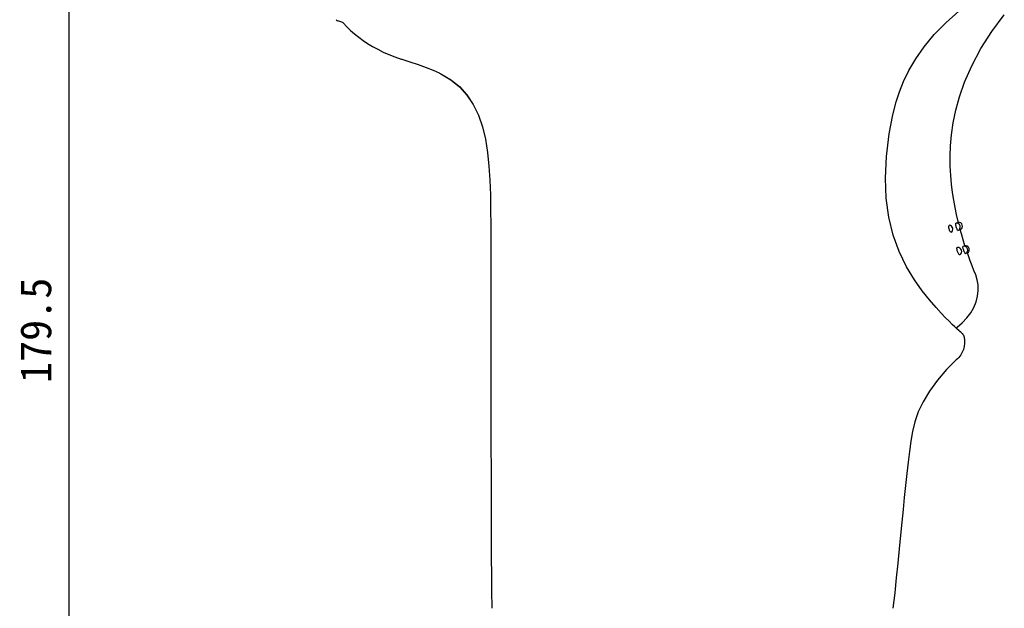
# Model space of a CAD drawing. Header units: millimetres. Extents: x 136 to 567, y 32 to 310.
# Tile 9 of 11: x 360 to 455, y 158 to 215. Entities that reach past the tile are written whole.
import ezdxf

# ---------------------------------------------------------------- set-up
doc = ezdxf.new("R2010")
doc.units = ezdxf.units.MM
doc.header["$LTSCALE"] = 32.67
doc.header["$PDMODE"] = 3
doc.header["$PDSIZE"] = 8
doc.layers.get('0').update_dxf_attribs({"linetype": 'CONTINUOUS'})
doc.layers.get('Defpoints').update_dxf_attribs({"linetype": 'CONTINUOUS'})
doc.layers.add('00_COMPONENTS', color=7, linetype='CONTINUOUS')
doc.layers.add('51__DRAFT_DIMS', color=7, linetype='CONTINUOUS')
doc.styles.get("Standard").update_dxf_attribs({"font": 'simfang.ttf'})
doc.dimstyles.new('DIMSTYLE_1', dxfattribs={"dimtxt": 3, "dimasz": 3, "dimexe": 2.5, "dimexo": 0.5, "dimgap": 0.75, "dimtad": 1, "dimdsep": 46, "dimtxsty": 'STANDARD', "dimblk": '_FILLED', "dimblk1": '_FILLED', "dimblk2": '_FILLED', "dimcen": 0.09, "dimazin": 2, "dimtp": 0.1, "dimtm": 0.1, "dimtfac": 1, "dimtdec": 0, "dimtofl": 0, "dimtmove": 0, "dimatfit": 3, "dimldrblk": '_FILLED', "dimfxl": 1, "dimtolj": 1, "dimarcsym": 0})

# ---------------------------------------------------------------- blocks, each defined once
blk = doc.blocks.new('_FILLED')
at = {"color": 0, "linetype": 'ByBlock'}
blk.add_solid([(0, 0), (-1, 0.167), (-1, -0.167)], dxfattribs=at)
blk = doc.blocks.new('*D38')
at = {"layer": '51__DRAFT_DIMS', "color": 0, "lineweight": -2}
for p, q in [((452.832, 274.587), (362.108, 274.587)), ((364.608, 98.104), (364.608, 271.587)), ((424.365, 95.104), (362.108, 95.104))]:
    blk.add_line(p, q, dxfattribs=at)
at = {"layer": 'Defpoints', "color": 0}
for p in [(364.608, 274.587), (453.332, 274.587), (424.865, 95.104)]:
    blk.add_point(p, dxfattribs=at)
at = {"layer": '51__DRAFT_DIMS', "color": 0, "linetype": 'ByBlock', "lineweight": -2, "xscale": 3, "yscale": 3, "zscale": 3}
for p, rotation in [((364.608, 274.587), 90), ((364.608, 95.104), 270)]:
    blk.add_blockref('_FILLED', p, dxfattribs=dict(at, rotation=rotation))
at = {"layer": '51__DRAFT_DIMS', "color": 0, "insert": (359.858, 184.922), "char_height": 3, "attachment_point": 2, "rotation": 90, "line_spacing_factor": 0.9}
blk.add_mtext('\\A1;179.5', dxfattribs=at)

msp = doc.modelspace()

# ---------------------------------------------------------------- linework, layer by layer
at = {"layer": '00_COMPONENTS'}
for p, q in [((449.456, 214.713), (450.734, 215.841)), ((453.916, 213.868), (455.125, 215.481)), ((390.608, 214.887), (390.619, 214.883)), ((390.983, 214.774), (390.619, 214.883)), ((391.12, 214.688), (391.468, 214.32)), ((448.327, 213.562), (449.456, 214.713)), ((391.468, 214.32), (391.836, 213.964)), ((391.836, 213.964), (392.223, 213.623)), ((392.223, 213.623), (392.625, 213.301)), ((447.363, 212.389), (448.327, 213.562)), ((452.861, 212.21), (453.916, 213.868)), ((392.625, 213.301), (393.043, 212.996)), ((393.043, 212.996), (393.488, 212.7)), ((393.488, 212.7), (393.963, 212.413)), ((393.963, 212.413), (394.465, 212.138)), ((394.465, 212.138), (394.994, 211.876)), ((394.994, 211.876), (395.551, 211.627)), ((395.551, 211.627), (396.132, 211.393)), ((446.548, 211.206), (447.363, 212.389)), ((451.972, 210.547), (452.861, 212.21)), ((396.132, 211.393), (396.736, 211.173)), ((397.594, 210.888), (396.735, 211.173)), ((398.412, 210.623), (397.594, 210.888)), ((445.881, 210.082), (446.548, 211.206)), ((399.177, 210.359), (398.412, 210.623)), ((399.87, 210.086), (399.177, 210.359)), ((400.436, 209.829), (399.87, 210.086)), ((400.462, 209.816), (400.436, 209.829)), ((400.436, 209.829), (400.576, 209.759)), ((400.462, 209.816), (400.584, 209.754)), ((400.576, 209.759), (401.526, 209.198)), ((400.584, 209.754), (401.533, 209.193)), ((445.352, 209.014), (445.881, 210.082)), ((451.28, 208.971), (451.972, 210.547)), ((401.526, 209.198), (402.368, 208.522)), ((401.533, 209.193), (402.374, 208.516)), ((444.971, 208.034), (445.352, 209.014)), ((450.777, 207.549), (451.28, 208.971)), ((402.368, 208.522), (403.101, 207.717)), ((402.374, 208.516), (403.106, 207.711)), ((444.665, 207.067), (444.971, 208.034)), ((403.101, 207.717), (403.715, 206.789)), ((403.106, 207.711), (403.719, 206.783)), ((444.333, 205.796), (444.665, 207.067)), ((450.416, 206.248), (450.777, 207.549)), ((403.715, 206.789), (404.212, 205.752)), ((403.719, 206.783), (404.214, 205.746)), ((450.163, 205.02), (450.416, 206.248)), ((404.212, 205.752), (404.596, 204.629)), ((404.214, 205.746), (404.598, 204.623)), ((443.982, 203.95), (444.333, 205.796)), ((449.998, 203.862), (450.163, 205.02)), ((404.596, 204.629), (404.886, 203.431)), ((404.598, 204.623), (404.887, 203.426)), ((404.886, 203.431), (405.096, 202.159)), ((404.887, 203.426), (405.096, 202.155)), ((443.721, 201.772), (443.982, 203.95)), ((449.907, 202.789), (449.998, 203.862)), ((405.096, 202.159), (405.238, 200.832)), ((405.096, 202.155), (405.238, 200.828)), ((449.874, 201.776), (449.907, 202.789)), ((443.618, 199.652), (443.721, 201.772)), ((449.886, 200.821), (449.874, 201.776)), ((405.238, 200.832), (405.327, 199.466)), ((405.238, 200.828), (405.327, 199.463)), ((449.935, 199.929), (449.886, 200.821)), ((405.327, 199.466), (405.375, 198.05)), ((405.327, 199.463), (405.375, 198.048)), ((443.685, 197.724), (443.618, 199.652)), ((450.012, 199.083), (449.935, 199.929)), ((450.112, 198.282), (450.012, 199.083)), ((450.229, 197.528), (450.112, 198.282)), ((405.375, 198.05), (405.397, 196.589)), ((405.375, 198.048), (405.397, 196.587)), ((443.936, 195.879), (443.685, 197.724)), ((450.36, 196.81), (450.229, 197.528)), ((405.397, 196.589), (405.404, 195.097)), ((405.397, 196.587), (405.404, 195.097)), ((450.502, 196.126), (450.36, 196.81)), ((444.362, 194.152), (443.936, 195.879)), ((450.651, 195.477), (450.502, 196.126)), ((450.672, 195.39), (450.651, 195.477)), ((405.404, 195.097), (405.404, 194.471)), ((405.404, 194.471), (405.404, 194.471)), ((405.404, 194.471), (405.406, 185.582)), ((449.755, 194.954), (449.758, 194.989)), ((449.755, 194.917), (449.755, 194.954)), ((449.758, 194.876), (449.755, 194.917)), ((449.758, 194.989), (449.763, 195.022)), ((449.764, 194.83), (449.758, 194.876)), ((449.763, 195.022), (449.771, 195.05)), ((449.772, 194.782), (449.764, 194.83)), ((449.771, 195.05), (449.782, 195.073)), ((449.782, 194.731), (449.772, 194.782)), ((449.782, 195.073), (449.796, 195.088)), ((449.806, 194.657), (449.782, 194.731)), ((449.796, 195.088), (449.812, 195.095)), ((449.831, 194.589), (449.806, 194.657)), ((449.812, 195.095), (449.824, 195.095)), ((449.858, 194.529), (449.831, 194.589)), ((449.885, 194.481), (449.858, 194.529)), ((449.911, 194.446), (449.885, 194.481)), ((450.416, 195.283), (450.422, 195.306)), ((450.416, 195.248), (450.416, 195.283)), ((450.42, 195.203), (450.416, 195.248)), ((450.429, 195.148), (450.42, 195.203)), ((450.422, 195.306), (450.432, 195.312)), ((450.441, 195.083), (450.429, 195.148)), ((450.456, 195.012), (450.441, 195.083)), ((450.474, 194.937), (450.456, 195.012)), ((450.497, 194.86), (450.474, 194.937)), ((450.521, 194.79), (450.497, 194.86)), ((450.545, 194.727), (450.521, 194.79)), ((450.568, 194.676), (450.545, 194.727)), ((450.589, 194.637), (450.568, 194.676)), ((450.608, 194.609), (450.589, 194.637)), ((450.626, 194.596), (450.608, 194.609)), ((450.633, 194.596), (450.626, 194.596)), ((450.651, 195.388), (450.651, 195.388)), ((450.651, 195.385), (450.651, 195.388)), ((450.656, 195.367), (450.651, 195.385)), ((450.666, 195.335), (450.656, 195.367)), ((450.678, 195.294), (450.666, 195.335)), ((450.69, 195.255), (450.678, 195.294)), ((450.838, 194.774), (450.831, 194.795)), ((450.85, 194.732), (450.838, 194.774)), ((450.859, 194.701), (450.85, 194.732)), ((450.97, 194.262), (450.855, 194.677)), ((450.864, 194.684), (450.859, 194.701)), ((450.864, 194.681), (450.864, 194.684)), ((450.864, 194.681), (450.864, 194.681)), ((444.952, 192.545), (444.362, 194.152)), ((449.938, 194.422), (449.911, 194.446)), ((449.966, 194.414), (449.938, 194.422)), ((449.987, 194.422), (449.966, 194.414)), ((451.135, 193.695), (450.97, 194.262)), ((451.316, 193.113), (451.135, 193.695)), ((450.538, 192.867), (450.544, 192.904)), ((450.539, 192.821), (450.538, 192.867)), ((450.545, 192.765), (450.539, 192.821)), ((450.544, 192.904), (450.559, 192.93)), ((450.557, 192.699), (450.545, 192.765)), ((450.573, 192.628), (450.557, 192.699)), ((450.559, 192.93), (450.578, 192.938)), ((450.592, 192.554), (450.573, 192.628)), ((450.621, 192.482), (450.592, 192.554)), ((451.116, 193.027), (451.121, 193.049)), ((451.118, 192.993), (451.116, 193.027)), ((451.125, 192.948), (451.118, 192.993)), ((451.121, 193.049), (451.127, 193.053)), ((451.136, 192.894), (451.125, 192.948)), ((451.153, 192.829), (451.136, 192.894)), ((451.172, 192.757), (451.153, 192.829)), ((451.195, 192.681), (451.172, 192.757)), ((451.222, 192.608), (451.195, 192.681)), ((451.25, 192.539), (451.222, 192.608)), ((451.303, 193.111), (451.303, 193.111)), ((451.321, 193.061), (451.303, 193.111)), ((445.669, 191.082), (444.952, 192.545)), ((450.651, 192.414), (450.621, 192.482)), ((450.681, 192.355), (450.651, 192.414)), ((450.711, 192.307), (450.681, 192.355)), ((450.739, 192.27), (450.711, 192.307)), ((450.766, 192.245), (450.739, 192.27)), ((450.793, 192.235), (450.766, 192.245)), ((450.811, 192.239), (450.793, 192.235)), ((451.276, 192.477), (451.25, 192.539)), ((451.3, 192.427), (451.276, 192.477)), ((451.322, 192.388), (451.3, 192.427)), ((451.342, 192.36), (451.322, 192.388)), ((451.359, 192.346), (451.342, 192.36)), ((451.367, 192.346), (451.359, 192.346)), ((451.549, 192.417), (451.527, 192.481)), ((451.649, 192.127), (451.548, 192.416)), ((451.825, 191.644), (451.649, 192.127)), ((452.002, 191.178), (451.825, 191.644)), ((446.437, 189.819), (445.669, 191.082)), ((452.181, 190.73), (452.002, 191.178)), ((452.356, 190.304), (452.181, 190.73)), ((447.187, 188.757), (446.437, 189.819)), ((452.502, 189.826), (452.356, 190.303)), ((452.583, 189.315), (452.502, 189.826)), ((447.89, 187.864), (447.187, 188.757)), ((452.534, 188.229), (452.594, 188.779)), ((452.594, 188.779), (452.583, 189.315)), ((448.52, 187.127), (447.89, 187.864)), ((452.398, 187.677), (452.534, 188.229)), ((449.02, 186.578), (448.52, 187.127)), ((451.883, 186.609), (452.182, 187.132)), ((452.182, 187.132), (452.398, 187.677)), ((449.413, 186.168), (449.02, 186.578)), ((449.773, 185.803), (449.413, 186.168)), ((451.055, 185.656), (451.503, 186.118)), ((451.503, 186.118), (451.883, 186.609)), ((405.406, 185.582), (405.426, 176.375)), ((450.091, 185.488), (449.773, 185.803)), ((450.338, 185.25), (450.091, 185.488)), ((450.544, 185.062), (450.338, 185.25)), ((450.459, 185.139), (450.555, 185.216)), ((450.72, 184.906), (450.544, 185.062)), ((450.555, 185.216), (451.055, 185.656)), ((450.787, 184.849), (450.661, 184.958)), ((450.855, 184.792), (450.72, 184.906)), ((450.872, 184.778), (450.787, 184.849)), ((450.939, 184.722), (450.855, 184.792)), ((450.951, 184.712), (450.933, 184.727)), ((450.985, 184.685), (450.939, 184.722)), ((451.011, 184.664), (450.985, 184.685)), ((451.011, 184.664), (451.012, 184.663)), ((451.012, 184.663), (451.069, 184.608)), ((451.069, 184.608), (451.121, 184.535)), ((451.121, 184.535), (451.163, 184.454)), ((451.163, 184.454), (451.197, 184.366)), ((451.197, 184.366), (451.224, 184.27)), ((451.224, 184.27), (451.245, 184.167)), ((451.245, 184.167), (451.259, 184.059)), ((451.259, 184.059), (451.268, 183.946)), ((451.159, 183.076), (451.113, 182.936)), ((451.196, 183.213), (451.159, 183.076)), ((451.224, 183.344), (451.196, 183.213)), ((451.244, 183.468), (451.224, 183.344)), ((451.259, 183.59), (451.244, 183.468)), ((451.268, 183.712), (451.259, 183.59)), ((451.268, 183.946), (451.27, 183.83)), ((451.27, 183.83), (451.268, 183.712)), ((450.606, 182.17), (450.476, 182.051)), ((450.724, 182.289), (450.606, 182.17)), ((450.829, 182.413), (450.724, 182.289)), ((450.918, 182.539), (450.829, 182.413)), ((450.992, 182.666), (450.918, 182.539)), ((451.057, 182.798), (450.992, 182.666)), ((451.113, 182.936), (451.057, 182.798)), ((449.539, 181.12), (448.667, 180.101)), ((450.476, 182.051), (449.539, 181.12)), ((448.667, 180.101), (447.896, 179.044)), ((447.896, 179.044), (447.265, 178.004)), ((447.265, 178.004), (446.795, 177.018)), ((405.426, 176.375), (405.45, 168.697)), ((446.795, 177.018), (446.462, 176.068)), ((446.462, 176.068), (446.233, 175.132)), ((446.233, 175.132), (446.074, 174.184)), ((446.074, 174.184), (445.941, 173.192)), ((445.941, 173.192), (445.811, 172.142)), ((445.811, 172.142), (445.684, 171.043)), ((445.684, 171.043), (445.56, 169.905)), ((445.56, 169.905), (445.441, 168.748)), ((445.441, 168.748), (445.326, 167.575)), ((405.45, 168.697), (405.446, 164.427)), ((445.326, 167.575), (445.209, 166.358)), ((445.209, 166.358), (445.088, 165.081)), ((445.088, 165.081), (444.958, 163.752)), ((405.446, 164.427), (405.491, 159.693)), ((444.958, 163.752), (444.82, 162.378)), ((444.82, 162.378), (444.671, 160.962)), ((444.671, 160.962), (444.514, 159.503)), ((405.491, 159.693), (405.517, 158.003)), ((444.514, 159.503), (444.347, 158.003))]:
    msp.add_line(p, q, dxfattribs=at)
for centre, radius, start, end in [((390.705, 215.17), 0.3, 213.16677, 250.92195), ((390.897, 214.487), 0.3, 42.12301, 73.36298), ((449.766, 194.725), 0.375, 307.13632, 81.13539), ((450.489, 194.942), 0.375, 292.3612, 96.31611), ((450.697, 195.016), 0.375, 296.5223, 93.71908), ((450.631, 192.568), 0.375, 300.07502, 96.17897), ((451.221, 192.691), 0.375, 293.68321, 103.057), ((451.363, 192.742), 0.375, 299.84839, 97.18346)]:
    msp.add_arc(centre, radius, start, end, dxfattribs=at)

# ---------------------------------------------------------------- dimensions: what is measured, and where the dimension line sits
at = {"layer": '51__DRAFT_DIMS'}
dim = msp.add_linear_dim(base=(364.608, 274.587), p1=(424.865, 95.104), p2=(453.332, 274.587), angle=90, text='179.5', dimstyle='DIMSTYLE_1', dxfattribs=at)
dim.commit()
dim.dimension.update_dxf_attribs({"geometry": '*D38', "text_midpoint": (364.608, 184.922), "dimtype": 160})

doc.saveas('drawing.dxf')
